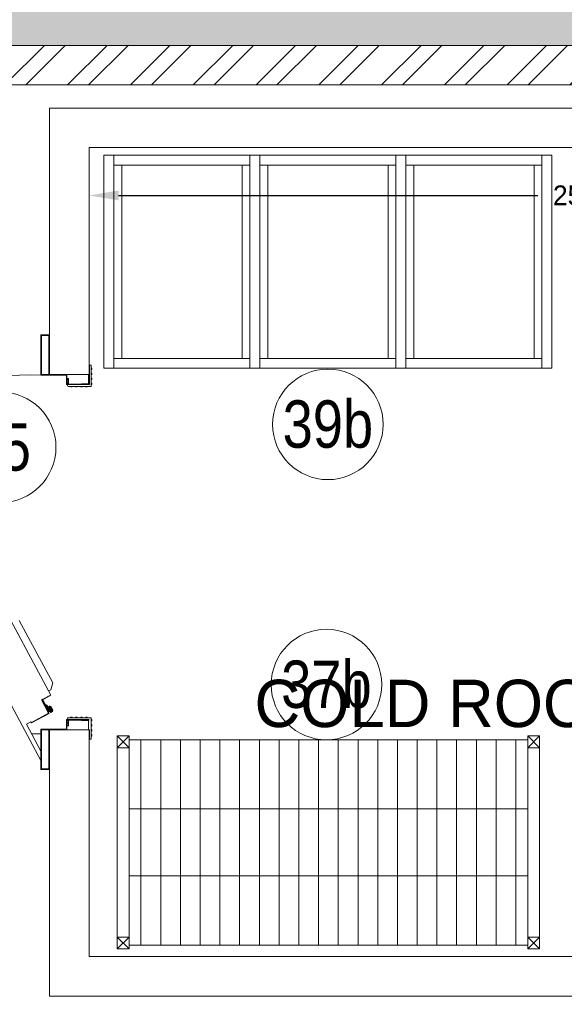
# Model space of a CAD drawing. Header units: millimetres. Extents: x 811 to 573824, y 137 to 100812.
# Tile 131 of 143: x 454799 to 456179, y 78066 to 80561. Entities that reach past the tile are written whole.
import ezdxf

# ---------------------------------------------------------------- set-up
doc = ezdxf.new("R2010")
doc.units = ezdxf.units.MM
doc.header["$LTSCALE"] = 3
doc.header["$MEASUREMENT"] = 0
doc.header["$PDMODE"] = 35
doc.layers.get('Defpoints').update_dxf_attribs({"lineweight": 0})
doc.layers.add('ARC - LEADER ARROW', color=7, linetype='Continuous')
for name, color, linetype, lineweight in [('BOH TEXT', 7, 'Continuous', 0), ('EXIST BRICKWORK', 7, 'Continuous', 0), ('KITCHEN EQUIPMENT CODES', 252, 'Continuous', 0), ('KITCHEN EQUIPMENTS', 251, 'Continuous', 0), ('NEW BRICKWORK', 1, 'Continuous', 0)]:
    doc.layers.add(name, color=color, linetype=linetype, lineweight=lineweight)
doc.styles.add('ARA-30', font='stylu.ttf', dxfattribs={"height": 60})
doc.styles.add('ARC SCALE50', font='swissc.ttf', dxfattribs={"height": 100})
doc.styles.get("Standard").update_dxf_attribs({"font": 'stylu.ttf'})
doc.dimstyles.new('ARC SCALE50', dxfattribs={"dimscale": 50, "dimtxt": 1, "dimasz": 1.5, "dimexe": 0.8, "dimexo": 0.8, "dimgap": 0.5, "dimtad": 0, "dimdec": 0, "dimrnd": 1, "dimzin": 0, "dimdsep": 46, "dimtxsty": 'Standard', "dimcen": 1.5, "dimdle": 0.8, "dimclrd": 256, "dimclre": 256, "dimclrt": 256, "dimadec": 0, "dimazin": 0, "dimtfac": 2, "dimtdec": 0, "dimtmove": 1, "dimatfit": 2, "dimfxl": 1, "dimtolj": 1, "dimtzin": 0, "dimlwd": -1, "dimlwe": 13, "dimarcsym": 0})

# ---------------------------------------------------------------- blocks, each defined once
blk = doc.blocks.new('xzgredgr')
at = {"layer": 'KITCHEN EQUIPMENTS'}
for p, q in [((454874.9, 79662.1, 0.1), (454875, 80337.1, 0.1)), ((454875, 80337.1, 0.1), (459475, 80337.1, 0.1)), ((454975, 79662.1, 0.1), (454975, 80237.1, 0.1)), ((454975, 80237.1, 0.1), (457475, 80237.1, 0.1)), ((455012.8, 80217.7, 0.1), (456147.8, 80217.7, 0.1)), ((455012.8, 80217.7, 0.1), (455012.8, 79677.7, 0.1)), ((455037.8, 80217.7, 0.1), (455037.8, 79677.7, 0.1)), ((455382.8, 80217.7, 0.1), (455382.8, 79677.7, 0.1)), ((455407.8, 80217.7, 0.1), (455407.8, 79677.7, 0.1)), ((455752.8, 80217.7, 0.1), (455752.8, 79677.7, 0.1)), ((455777.8, 80217.7, 0.1), (455777.8, 79677.7, 0.1)), ((456122.8, 80217.7, 0.1), (456122.8, 79677.7, 0.1)), ((456147.8, 80217.7, 0.1), (456147.8, 79677.7, 0.1)), ((455037.8, 80192.7, 0.1), (455382.8, 80192.7, 0.1)), ((455057.8, 80192.7, 0.1), (455057.8, 79702.7, 0.1)), ((455362.8, 80192.7, 0.1), (455362.8, 79702.7, 0.1)), ((455407.8, 80192.7, 0.1), (455752.8, 80192.7, 0.1)), ((455427.8, 80192.7, 0.1), (455427.8, 79702.7, 0.1)), ((455732.8, 80192.7, 0.1), (455732.8, 79702.7, 0.1)), ((455777.8, 80192.7, 0.1), (456122.8, 80192.7, 0.1)), ((455797.8, 80192.7, 0.1), (455797.8, 79702.7, 0.1)), ((456102.8, 80192.7, 0.1), (456102.8, 79702.7, 0.1)), ((454853.1, 79762.7, 0.1), (454873.4, 79762.7, 0.1)), ((454853.1, 79762.7, 0.1), (454853.1, 79660.6, 0.1)), ((454854.7, 79761.1, 0.1), (454854.7, 79662.1, 0.1)), ((454854.7, 79761.1, 0.1), (454873.4, 79761.1, 0.1)), ((454873.4, 79762.7, 0.1), (454875, 79762.7, 0.1)), ((454873.4, 79761.1, 0.1), (454873.4, 79662.1, 0.1)), ((454875, 79762.7, 0.1), (454875, 79662.1, 0.1)), ((454975, 79686.1, 0.1), (454975, 79637.7, 0.1)), ((454976, 79686.1, 0.1), (454975, 79686.1, 0.1)), ((454976, 79686.1, 0.1), (454976, 79636.6, 0.1)), ((454976, 79686.1, 0.1), (454978.7, 79686.1, 0.1)), ((454980.8, 79684, 0.1), (454980.8, 79633.9, 0.1)), ((455037.8, 79702.7, 0.1), (455382.8, 79702.7, 0.1)), ((455407.8, 79702.7, 0.1), (455752.8, 79702.7, 0.1)), ((455777.8, 79702.7, 0.1), (456122.8, 79702.7, 0.1)), ((454853.1, 79660.6, 0.1), (454917.5, 79660.5, 0.1)), ((454854.7, 79662.1, 0.1), (454918.5, 79662.1, 0.1)), ((454875, 79662.1, 0.1), (454975, 79662.1, 0.1)), ((454917.5, 79662.1, 0.1), (454917.5, 79660.5, 0.1)), ((454917.5, 79660.5, 0.1), (454917.5, 79636.6, 0.1)), ((454918.5, 79662.1, 0.1), (454918.5, 79637.7, 0.1)), ((454973.9, 79662.1, 0.1), (454973.9, 79638.7, 0.1)), ((454973.9, 79662.1, 0.1), (454975, 79662.1, 0.1)), ((454980.8, 79678.6, 0.1), (454982.2, 79678.4, 0.1)), ((454980.8, 79674.4, 0.1), (454982.2, 79674.6, 0.1)), ((454980.8, 79665.9, 0.1), (454982.2, 79665.6, 0.1)), ((454980.8, 79661.6, 0.1), (454982.2, 79661.8, 0.1)), ((454982.2, 79674.6, 0.1), (454982.2, 79678.4, 0.1)), ((454982.2, 79661.8, 0.1), (454982.2, 79665.6, 0.1)), ((455012.8, 79677.7, 0.1), (456147.8, 79677.7, 0.1)), ((454975, 79636.6, 0.1), (454917.5, 79636.6, 0.1)), ((454917.5, 79636.6, 0.1), (454976, 79636.6, 0.1)), ((454918.5, 79637.7, 0.1), (454975, 79637.7, 0.1)), ((454918.5, 79652, 0.1), (454923.1, 79652, 0.1)), ((454920.7, 79636.6, 0.1), (454920.7, 79633.9, 0.1)), ((454922.8, 79631.8, 0.1), (454978.7, 79631.8, 0.1)), ((454923.1, 79652, 0.1), (454923.1, 79637.7, 0.1)), ((454928.1, 79631.8, 0.1), (454928.4, 79630.5, 0.1)), ((454928.4, 79630.5, 0.1), (454932.2, 79630.5, 0.1)), ((454932.4, 79631.8, 0.1), (454932.2, 79630.5, 0.1)), ((454940.9, 79631.8, 0.1), (454941.1, 79630.5, 0.1)), ((454941.1, 79630.5, 0.1), (454944.9, 79630.5, 0.1)), ((454945.2, 79631.8, 0.1), (454944.9, 79630.5, 0.1)), ((454953.7, 79631.8, 0.1), (454953.9, 79630.5, 0.1)), ((454953.9, 79630.5, 0.1), (454957.7, 79630.5, 0.1)), ((454955.8, 79638.7, 0.1), (454973.9, 79638.7, 0.1)), ((454955.8, 79638.7, 0.1), (454955.8, 79637.7, 0.1)), ((454957.9, 79631.8, 0.1), (454957.7, 79630.5, 0.1)), ((454966.4, 79631.8, 0.1), (454966.7, 79630.5, 0.1)), ((454966.7, 79630.5, 0.1), (454970.5, 79630.5, 0.1)), ((454970.7, 79631.8, 0.1), (454970.5, 79630.5, 0.1)), ((454972.6, 79638.7, 0.1), (454973.9, 79640.1, 0.1)), ((454980.8, 79653.1, 0.1), (454982.2, 79652.9, 0.1)), ((454980.8, 79648.8, 0.1), (454982.2, 79649.1, 0.1)), ((454980.8, 79640.3, 0.1), (454982.2, 79640.1, 0.1)), ((454980.8, 79636.1, 0.1), (454982.2, 79636.3, 0.1)), ((454982.2, 79652.9, 0.1), (454982.2, 79649.1, 0.1)), ((454982.2, 79640.1, 0.1), (454982.2, 79636.3, 0.1)), ((454384.2, 79556.8, 0.1), (454853.1, 78684.4, 0.1)), ((454537.7, 79483.1, 0.1), (454872.4, 78860.5, 0.1)), ((454883.2, 78880.8, 0.1), (454798.2, 79038.9, 0.1)), ((454872.4, 78860.5, 0.1), (454878, 78863.5, 0.1)), ((454872.4, 78860.5, 0.1), (454878.4, 78849.2, 0.1)), ((454878, 78863.5, 0.1), (454883.2, 78880.8, 0.1)), ((454854.5, 78837.6, 0.1), (454877, 78849.7, 0.1)), ((454872.6, 78803.8, 0.1), (454854.5, 78837.6, 0.1)), ((454855.9, 78837.2, 0.1), (454878.4, 78849.2, 0.1)), ((454874.1, 78803.4, 0.1), (454855.9, 78837.2, 0.1)), ((454856.7, 78835.8, 0.1), (454857, 78836.8, 0.1)), ((454856.7, 78835.8, 0.1), (454858.5, 78835.2, 0.1)), ((454857, 78836.8, 0.1), (454859.2, 78836.1, 0.1)), ((454873.1, 78808, 0.1), (454858.5, 78835.2, 0.1)), ((454873.5, 78809.5, 0.1), (454859.2, 78836.1, 0.1)), ((454863.5, 78823.1, 0.1), (454864.7, 78823.7, 0.1)), ((454865.6, 78824.2, 0.1), (454867.7, 78825.4, 0.1)), ((454866.2, 78823, 0.1), (454867.2, 78823.6, 0.1)), ((454875, 78809, 0.1), (454867.2, 78823.6, 0.1)), ((454871.1, 78819.1, 0.1), (454867.7, 78825.4, 0.1)), ((454871.7, 78818.5, 0.1), (454872.5, 78816.4, 0.1)), ((454871.9, 78820.4, 0.1), (454874.5, 78821.7, 0.1)), ((454872.2, 78819.9, 0.1), (454874.7, 78821.3, 0.1)), ((454877.5, 78807.1, 0.1), (454872.5, 78816.4, 0.1)), ((454872.6, 78809, 0.1), (454873.5, 78809.5, 0.1)), ((454872.6, 78806.2, 0.1), (454876.3, 78808.2, 0.1)), ((454873.1, 78808, 0.1), (454875, 78809, 0.1)), ((454873.6, 78817.7, 0.1), (454876, 78818.9, 0.1)), ((454878.2, 78809.2, 0.1), (454873.6, 78817.7, 0.1)), ((454874.4, 78817.5, 0.1), (454879.1, 78820, 0.1)), ((454878.4, 78810, 0.1), (454874.4, 78817.5, 0.1)), ((454875.4, 78817.1, 0.1), (454878.7, 78818.9, 0.1)), ((454878.7, 78811, 0.1), (454875.4, 78817.1, 0.1)), ((454875.7, 78816.7, 0.1), (454875.9, 78817.4, 0.1)), ((454876, 78816.2, 0.1), (454876.4, 78817.6, 0.1)), ((454876.4, 78820.4, 0.1), (454876.2, 78820.8, 0.1)), ((454876.2, 78815.7, 0.1), (454876.9, 78817.9, 0.1)), ((454877.1, 78806.8, 0.1), (454876.3, 78808.2, 0.1)), ((454876.5, 78815.2, 0.1), (454877.4, 78818.2, 0.1)), ((454876.9, 78820.6, 0.1), (454876.6, 78821.1, 0.1)), ((454876.8, 78814.7, 0.1), (454877.9, 78818.4, 0.1)), ((454877, 78819.5, 0.1), (454879.3, 78820.7, 0.1)), ((454877, 78814.2, 0.1), (454878.4, 78818.7, 0.1)), ((454877.3, 78813.7, 0.1), (454878.8, 78818.7, 0.1)), ((454877.6, 78813.2, 0.1), (454879.1, 78818.3, 0.1)), ((454877.8, 78812.7, 0.1), (454879.3, 78817.8, 0.1)), ((454878.1, 78812.2, 0.1), (454879.6, 78817.3, 0.1)), ((454878.2, 78809.2, 0.1), (454880.5, 78810.5, 0.1)), ((454878.4, 78811.7, 0.1), (454879.9, 78816.8, 0.1)), ((454878.4, 78810, 0.1), (454883.1, 78812.5, 0.1)), ((454878.6, 78811.2, 0.1), (454880.1, 78816.3, 0.1)), ((454882, 78812.8, 0.1), (454878.7, 78818.9, 0.1)), ((454878.7, 78811, 0.1), (454882, 78812.8, 0.1)), ((454879, 78811.2, 0.1), (454880.4, 78815.8, 0.1)), ((454879, 78806.6, 0.1), (454881.8, 78808.2, 0.1)), ((454883.1, 78812.5, 0.1), (454879.1, 78820, 0.1)), ((454879.2, 78806.2, 0.1), (454882, 78807.7, 0.1)), ((454879.5, 78811.5, 0.1), (454880.7, 78815.3, 0.1)), ((454880, 78811.7, 0.1), (454880.9, 78814.8, 0.1)), ((454880.5, 78812, 0.1), (454881.2, 78814.3, 0.1)), ((454881, 78812.3, 0.1), (454881.5, 78813.8, 0.1)), ((454881.5, 78812.5, 0.1), (454881.7, 78813.3, 0.1)), ((454881.6, 78811.1, 0.1), (454883.8, 78812.3, 0.1)), ((454882.2, 78809.6, 0.1), (454882, 78810.1, 0.1)), ((454882.7, 78809.8, 0.1), (454882.4, 78810.3, 0.1)), ((454816.3, 78776, 0.1), (454827.6, 78782, 0.1)), ((454829.1, 78779.2, 0.1), (454827.6, 78782, 0.1)), ((454829.1, 78779.2, 0.1), (454874.1, 78803.4, 0.1)), ((454829.5, 78780.6, 0.1), (454872.6, 78803.8, 0.1)), ((454975, 78787.7, 0.1), (454917.5, 78787.7, 0.1)), ((454917.5, 78787.7, 0.1), (454975, 78787.7, 0.1)), ((454917.5, 78762.1, 0.1), (454917.5, 78787.7, 0.1)), ((454918.5, 78786.6, 0.1), (454975, 78786.6, 0.1)), ((454918.5, 78762.1, 0.1), (454918.5, 78786.6, 0.1)), ((454920.7, 78787.7, 0.1), (454920.7, 78790.4, 0.1)), ((454922.8, 78792.5, 0.1), (454978.7, 78792.5, 0.1)), ((454923.1, 78772.3, 0.1), (454923.1, 78786.6, 0.1)), ((454928.1, 78792.5, 0.1), (454928.4, 78793.8, 0.1)), ((454928.4, 78793.8, 0.1), (454932.2, 78793.8, 0.1)), ((454932.4, 78792.5, 0.1), (454932.2, 78793.8, 0.1)), ((454940.9, 78792.5, 0.1), (454941.1, 78793.8, 0.1)), ((454941.1, 78793.8, 0.1), (454944.9, 78793.8, 0.1)), ((454945.2, 78792.5, 0.1), (454944.9, 78793.8, 0.1)), ((454953.7, 78792.5, 0.1), (454953.9, 78793.8, 0.1)), ((454953.9, 78793.8, 0.1), (454957.7, 78793.8, 0.1)), ((454955.8, 78785.6, 0.1), (454955.8, 78786.6, 0.1)), ((454955.8, 78785.6, 0.1), (454973.9, 78785.6, 0.1)), ((454957.9, 78792.5, 0.1), (454957.7, 78793.8, 0.1)), ((454966.4, 78792.5, 0.1), (454966.7, 78793.8, 0.1)), ((454966.7, 78793.8, 0.1), (454970.5, 78793.8, 0.1)), ((454970.7, 78792.5, 0.1), (454970.5, 78793.8, 0.1)), ((454972.6, 78785.6, 0.1), (454973.9, 78784.2, 0.1)), ((454973.9, 78762.1, 0.1), (454973.9, 78785.6, 0.1)), ((454980.8, 78740.3, 0.1), (454980.8, 78790.4, 0.1)), ((454980.8, 78788.2, 0.1), (454982.2, 78788, 0.1)), ((454980.8, 78784, 0.1), (454982.2, 78784.2, 0.1)), ((454982.2, 78784.2, 0.1), (454982.2, 78788, 0.1)), ((454853.1, 78707.4, 0.1), (454816.3, 78776, 0.1)), ((454853.1, 78763.7, 0.1), (454917.5, 78763.7, 0.1)), ((454853.1, 78661.6, 0.1), (454853.1, 78763.7, 0.1)), ((454854.7, 78663.2, 0.1), (454854.7, 78762.1, 0.1)), ((454854.7, 78762.1, 0.1), (454917.5, 78762.1, 0.1)), ((454873.4, 78762.1, 0.1), (454976, 78762.1, 0.1)), ((454873.4, 78663.2, 0.1), (454873.4, 78762.1, 0.1)), ((454875, 78087.1, 0.1), (454874.9, 78762.1, 0.1)), ((454875, 78661.6, 0.1), (454875, 78763.7, 0.1)), ((454875, 78661.6, 0.1), (454875, 78762.1, 0.1)), ((454917.5, 78762.1, 0.1), (454917.5, 78763.7, 0.1)), ((454918.5, 78772.3, 0.1), (454923.1, 78772.3, 0.1)), ((454975, 78738.2, 0.1), (454975, 78762.1, 0.1)), ((454975, 78762.1, 0.1), (454975, 78187.1, 0.1)), ((454976, 78738.2, 0.1), (454976, 78762.1, 0.1)), ((454980.8, 78775.5, 0.1), (454982.2, 78775.2, 0.1)), ((454980.8, 78771.2, 0.1), (454982.2, 78771.4, 0.1)), ((454980.8, 78762.7, 0.1), (454982.2, 78762.4, 0.1)), ((454980.8, 78758.4, 0.1), (454982.2, 78758.7, 0.1)), ((454982.2, 78771.4, 0.1), (454982.2, 78775.2, 0.1)), ((454982.2, 78758.7, 0.1), (454982.2, 78762.4, 0.1)), ((454829.5, 78751.5, 0.1), (454853.1, 78751.5, 0.1)), ((454976, 78738.2, 0.1), (454975, 78738.2, 0.1)), ((454976, 78738.2, 0.1), (454978.7, 78738.2, 0.1)), ((454980.8, 78749.9, 0.1), (454982.2, 78749.7, 0.1)), ((454980.8, 78745.7, 0.1), (454982.2, 78745.9, 0.1)), ((454982.2, 78745.9, 0.1), (454982.2, 78749.7, 0.1)), ((455076.6, 78746.5, 0.1), (455046.6, 78746.5, 0.1)), ((455046.6, 78746.5, 0.1), (455046.6, 78206.5, 0.1)), ((455046.6, 78746.5, 0.1), (455076.6, 78716.5, 0.1)), ((455046.6, 78716.5, 0.1), (455076.6, 78746.5, 0.1)), ((455076.6, 78746.5, 0.1), (455076.6, 78206.5, 0.1)), ((455076.6, 78736.5, 0.1), (456086.6, 78736.5, 0.1)), ((455106.6, 78736.5, 0.1), (455106.6, 78216.5, 0.1)), ((455156.6, 78736.5, 0.1), (455156.6, 78216.5, 0.1)), ((455206.6, 78736.5, 0.1), (455206.6, 78216.5, 0.1)), ((455256.6, 78736.5, 0.1), (455256.6, 78216.5, 0.1)), ((455306.6, 78736.5, 0.1), (455306.6, 78216.5, 0.1)), ((455356.6, 78736.5, 0.1), (455356.6, 78216.5, 0.1)), ((455406.6, 78736.5, 0.1), (455406.6, 78216.5, 0.1)), ((455456.6, 78736.5, 0.1), (455456.6, 78216.5, 0.1)), ((455506.6, 78736.5, 0.1), (455506.6, 78216.5, 0.1)), ((455556.6, 78736.5, 0.1), (455556.6, 78216.5, 0.1)), ((455606.6, 78736.5, 0.1), (455606.6, 78216.5, 0.1)), ((455656.6, 78736.5, 0.1), (455656.6, 78216.5, 0.1)), ((455706.6, 78736.5, 0.1), (455706.6, 78216.5, 0.1)), ((455756.6, 78736.5, 0.1), (455756.6, 78216.5, 0.1)), ((455806.6, 78736.5, 0.1), (455806.6, 78216.5, 0.1)), ((455856.6, 78736.5, 0.1), (455856.6, 78216.5, 0.1)), ((455906.6, 78736.5, 0.1), (455906.6, 78216.5, 0.1)), ((455956.6, 78736.5, 0.1), (455956.6, 78216.5, 0.1)), ((456006.6, 78736.5, 0.1), (456006.6, 78216.5, 0.1)), ((456056.6, 78736.5, 0.1), (456056.6, 78216.5, 0.1)), ((456086.6, 78206.5, 0.1), (456086.6, 78746.5, 0.1)), ((456116.6, 78746.5, 0.1), (456086.6, 78746.5, 0.1)), ((456116.6, 78716.5, 0.1), (456086.6, 78746.5, 0.1)), ((456086.6, 78716.5, 0.1), (456116.6, 78746.5, 0.1)), ((456116.6, 78206.5, 0.1), (456116.6, 78746.5, 0.1)), ((454851.2, 78711, 0.1), (454853.1, 78711, 0.1)), ((455076.6, 78716.5, 0.1), (455046.6, 78716.5, 0.1)), ((456086.6, 78716.5, 0.1), (456116.6, 78716.5, 0.1)), ((454853.1, 78661.6, 0.1), (454873.4, 78661.6, 0.1)), ((454854.7, 78663.2, 0.1), (454873.4, 78663.2, 0.1)), ((454873.4, 78661.6, 0.1), (454875, 78661.6, 0.1)), ((455076.6, 78561.5, 0.1), (456086.6, 78561.5, 0.1)), ((455076.6, 78391.5, 0.1), (456086.6, 78391.5, 0.1)), ((455076.6, 78236.5, 0.1), (455046.6, 78236.5, 0.1)), ((455046.6, 78206.5, 0.1), (455076.6, 78236.5, 0.1)), ((455076.6, 78206.5, 0.1), (455046.6, 78236.5, 0.1)), ((456086.6, 78236.5, 0.1), (456116.6, 78236.5, 0.1)), ((456086.6, 78236.5, 0.1), (456116.6, 78206.5, 0.1)), ((456086.6, 78206.5, 0.1), (456116.6, 78236.5, 0.1)), ((455076.6, 78216.5, 0.1), (456086.6, 78216.5, 0.1)), ((454975, 78187.1, 0.1), (457475, 78187.1, 0.1)), ((455046.6, 78206.5, 0.1), (455076.6, 78206.5, 0.1)), ((456086.6, 78206.5, 0.1), (456116.6, 78206.5, 0.1)), ((459475, 78087.1, 0.1), (454875, 78087.1, 0.1))]:
    blk.add_line(p, q, dxfattribs=at)
for centre in [(454920.8, 79648.2, 0.1), (454920.8, 79641.5, 0.1), (454920.8, 78782.8, 0.1), (454920.8, 78776.1, 0.1)]:
    blk.add_circle(centre, 2.13, dxfattribs=at)
for centre, radius, start, end in [((454978.7, 79684, 0.1), 2.13, 359.9973, 89.9972), ((454826.1, 78632.4, 0.1), 1028.5, 88.4916, 112.6238), ((454922.8, 79633.9, 0.1), 2.13, 179.9973, 269.9972), ((454978.7, 79633.9, 0.1), 2.13, 269.9972, 359.9973), ((454872.7, 78819, 0.1), 1.6, 118.2617, 174.7044), ((454872.7, 78819, 0.1), 1.06, 118.2617, 208.2617), ((454875.2, 78820.3, 0.1), 1.6, 28.2617, 118.2617), ((454875.2, 78820.3, 0.1), 1.06, 28.2617, 118.2617), ((454875.5, 78819.9, 0.1), 1.06, 298.2617, 28.2617), ((454875.5, 78819.9, 0.1), 1.6, 346.4514, 28.2617), ((454878.5, 78807.6, 0.1), 1.6, 208.2617, 298.2617), ((454878.5, 78807.6, 0.1), 1.06, 208.2617, 298.2617), ((454881, 78809.6, 0.1), 1.06, 28.2617, 118.2617), ((454881, 78809.6, 0.1), 1.6, 28.2617, 70.072), ((454881.3, 78809.1, 0.1), 1.06, 298.2617, 28.2617), ((454881.3, 78809.1, 0.1), 1.6, 298.2617, 28.2617), ((454922.8, 78790.4, 0.1), 2.13, 90.0027, 180.0028), ((454978.7, 78790.4, 0.1), 2.13, 0.0028, 90.0027), ((454978.7, 78740.3, 0.1), 2.13, 270.0027, 0.0028)]:
    blk.add_arc(centre, radius, start, end, dxfattribs=at)
blk = doc.blocks.new('EXISTING BRICKWORK')
at = {"layer": 'EXIST BRICKWORK'}
h = blk.add_hatch(color=8, dxfattribs=at)
h.dxf.hatch_style = 1
h.paths.add_polyline_path([(461326.5, 71253.7), (461209.6, 71370.6), (461209.6, 80695.8), (449601.5, 80695.8), (449601.5, 80495.8), (461065.6, 80495.8), (461065.6, 71309.5), (461224, 71151.1)])
at = {"layer": 'EXIST BRICKWORK', "elevation": 0.1}
blk.add_lwpolyline([(461326.5, 71253.7), (461209.6, 71370.6), (461209.6, 80695.8), (449601.5, 80695.8), (449601.5, 80495.8), (461065.6, 80495.8), (461065.6, 71309.5), (461224, 71151.1)], close=True, dxfattribs=at)
blk = doc.blocks.new('*D255')
at = {"layer": 'ARC - LEADER ARROW', "lineweight": 13, "transparency": 16777216}
for p, q in [((454975, 80197.1), (454975, 80075.7)), ((457475, 80197.1), (457475, 80075.7))]:
    blk.add_line(p, q, dxfattribs=at)
at = {"layer": 'ARC - LEADER ARROW', "transparency": 16777216}
for p, q in [((455050, 80115.7), (456111.9, 80115.7)), ((457400, 80115.7), (456338.1, 80115.7))]:
    blk.add_line(p, q, dxfattribs=at)
for points in [[(455050, 80128.2), (455050, 80103.2), (454975, 80115.7)], [(457400, 80103.2), (457400, 80128.2), (457475, 80115.7)]]:
    blk.add_solid(points, dxfattribs=at)
at = {"layer": 'Defpoints', "color": 0, "transparency": 16777216}
for p in [(454975, 80237.1), (457475, 80237.1), (457475, 80115.7)]:
    blk.add_point(p, dxfattribs=at)
at = {"layer": 'ARC - LEADER ARROW', "transparency": 16777216, "insert": (456225, 80115.7), "char_height": 50, "attachment_point": 5}
blk.add_mtext('\\A1;2500', dxfattribs=at)

msp = doc.modelspace()

# ---------------------------------------------------------------- hatches: boundary and pattern name
at = {"layer": 'NEW BRICKWORK'}
h = msp.add_hatch(dxfattribs=at)
h.set_pattern_fill('ANSI32', color=256, scale=300)
h.set_pattern_definition([(45, (6227957.61, 2343389.85), (-79.5495129, 79.5495129), []), (45, (6228010.64, 2343389.85), (-79.5495129, 79.5495129), [])])
h.paths.add_polyline_path([(454988.8, 74895.5), (455774.8, 74895.5), (455774.8, 75695.5), (455924.8, 75695.5), (455924.8, 74895.5), (460965.6, 74895.5), (460965.6, 76695.5), (460355.6, 76695.5), (460355.6, 76845.5), (460965.6, 76845.5), (460965.6, 80395.8), (459665.6, 80395.8), (459665.6, 77895.5), (458665.6, 77895.5), (458665.6, 76845.5), (459455.6, 76845.5), (459455.6, 76695.5), (458515.6, 76695.5), (458515.6, 76895.5), (458265.6, 76895.5), (458265.6, 77045.5), (458515.6, 77045.5), (458515.6, 77895.5), (456615.6, 77895.5), (456615.6, 77045.5), (456865.6, 77045.5), (456865.6, 76895.5), (456465.6, 76895.5), (456465.6, 77895.5), (454874.8, 77895.5), (454874.8, 78045.5), (459515.6, 78045.5), (459515.6, 80395.8), (450124.9, 80395.8), (450124.9, 76795.5), (450924.9, 76795.5), (450924.9, 76645.5), (450124.9, 76645.5), (450124.9, 70885.2), (451024.9, 70885.2), (451024.9, 70735.2), (450124.9, 70735.2), (450124.9, 63643.3), (458407.8, 63643.3), (458407.8, 63543.3), (449974.9, 63543.3), (449974.9, 80495.8), (461065.6, 80495.8), (461065.6, 70992.7), (460965.6, 70892.7), (460965.6, 74695.5), (454988.8, 74695.5)])

# ---------------------------------------------------------------- linework, layer by layer
at = {"layer": 'KITCHEN EQUIPMENT CODES'}
for centre in [(455580.3, 79535.7, 0.1), (454751.3, 79477.7, 0.1), (455576.6, 78876.5, 0.1)]:
    msp.add_circle(centre, 140, dxfattribs=at)
at = {"layer": 'NEW BRICKWORK', "elevation": 0.1}
for points in [[(449974.9, 63543.3), (449974.9, 80495.8), (461065.6, 80495.8), (461065.6, 70992.7), (460965.6, 70892.7), (460965.6, 74695.5), (454988.8, 74695.5), (454988.8, 74895.5)], [(459515.6, 80395.8), (450124.9, 80395.8)]]:
    msp.add_lwpolyline(points, dxfattribs=at)

# ---------------------------------------------------------------- block references
at = {"layer": 'EXIST BRICKWORK'}
msp.add_blockref('EXISTING BRICKWORK', (0, 0), dxfattribs=at)
at = {"layer": 'KITCHEN EQUIPMENTS'}
msp.add_blockref('xzgredgr', (0, 0), dxfattribs=at)

# ---------------------------------------------------------------- texts
at = {"layer": 'BOH TEXT', "insert": (455394.3, 78888.7), "char_height": 120, "attachment_point": 1, "style": 'ARA-30'}
msp.add_mtext_dynamic_manual_height_columns('COLD ROOM', width=1376.778, gutter_width=1, heights=[0], dxfattribs=at)
at = {"layer": 'KITCHEN EQUIPMENT CODES', "color": 6, "char_height": 120, "width": 192.712, "attachment_point": 5, "style": 'ARC SCALE50'}
for s, insert in [('39b', (455580.3, 79535.7, 0.1)), ('35', (454751.3, 79477.7, 0.1)), ('37b', (455576.6, 78876.5, 0.1))]:
    msp.add_mtext(s, dxfattribs=dict(at, insert=insert))

# ---------------------------------------------------------------- dimensions: what is measured, and where the dimension line sits
at = {"layer": 'ARC - LEADER ARROW'}
dim = msp.add_linear_dim(base=(457475, 80115.7, 0.1), p1=(454975, 80237.1, 0.1), p2=(457475, 80237.1, 0.1), dimstyle='ARC SCALE50', dxfattribs=at)
dim.commit()
dim.dimension.update_dxf_attribs({"geometry": '*D255', "text_midpoint": (456225, 80115.7, 0.1)})

doc.saveas('drawing.dxf')
